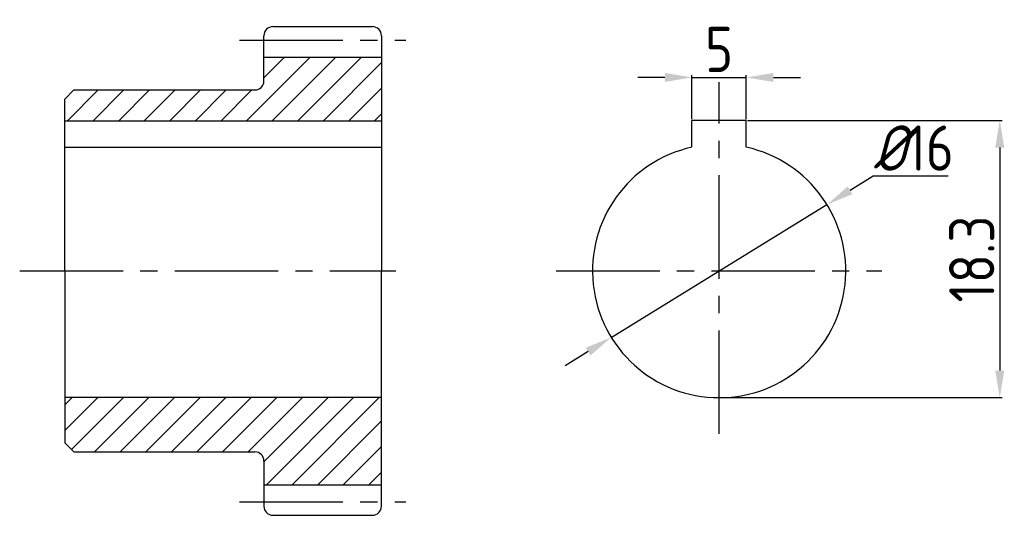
# Model space of a CAD drawing. Header units: millimetres. Extents: x -37 to 507, y 8316 to 8590.
import ezdxf

# ---------------------------------------------------------------- set-up
doc = ezdxf.new("R2010")
doc.units = ezdxf.units.MM
doc.linetypes.add('CENTER2', pattern=[28.575, 19.05, -3.175, 3.175, -3.175])
doc.layers.get('0').update_dxf_attribs({"color": 5})
doc.layers.add('中心线', color=7, linetype='CENTER2')
doc.layers.add('辅助线', color=7, linetype='Continuous')
doc.layers.add('轮廓线', color=7, linetype='Continuous', lineweight=30)
doc.styles.get("Standard").update_dxf_attribs({"font": 'gbenor.shx', "height": 25, "bigfont": '@extfont2.shx'})
doc.dimstyles.new('机械制图', dxfattribs={"dimtxt": 25, "dimasz": 15, "dimexe": 1.25, "dimexo": 0.625, "dimgap": 3, "dimtad": 1, "dimtoh": 1, "dimlfac": 0.1, "dimdsep": 46, "dimtxsty": 'Standard', "dimcen": 2.5, "dimadec": 0, "dimazin": 0, "dimtfac": 1, "dimtmove": 0, "dimatfit": 3, "dimfxl": 1, "dimarcsym": 0})

# ---------------------------------------------------------------- blocks, each defined once
blk = doc.blocks.new('*D11')
at = {"layer": 'Defpoints', "color": 0, "transparency": 16777216}
for p in [(408.92, 8487.49), (289.68, 8414.12)]:
    blk.add_point(p, dxfattribs=at)
at = {"layer": '辅助线', "color": 0, "lineweight": -2, "transparency": 16777216}
for p, q in [((434.47, 8503.21), (421.7, 8495.35)), ((476, 8503.21), (434.47, 8503.21)), ((289.68, 8414.12), (408.92, 8487.49)), ((276.91, 8406.26), (264.13, 8398.4))]:
    blk.add_line(p, q, dxfattribs=at)
at = {"layer": '辅助线', "color": 0, "transparency": 16777216}
for points in [[(420.39, 8497.48), (423.01, 8493.22), (408.92, 8487.49)], [(275.6, 8408.39), (278.22, 8404.13), (289.68, 8414.12)]]:
    blk.add_solid(points, dxfattribs=at)
at = {"layer": '辅助线', "color": 0, "transparency": 16777216, "insert": (456.74, 8518.71), "char_height": 25, "attachment_point": 5}
blk.add_mtext('{\\Fgbeitc|c0;%%C\\Fgbenor|c134;16}', dxfattribs=at)
blk = doc.blocks.new('*D12')
at = {"color": 0, "lineweight": -2, "transparency": 16777216}
for p, q in [((319.3, 8557.74), (304.3, 8557.74)), ((334.3, 8534.63), (334.3, 8558.99)), ((334.3, 8557.74), (364.3, 8557.74)), ((364.3, 8534.63), (364.3, 8558.99)), ((379.3, 8557.74), (394.3, 8557.74))]:
    blk.add_line(p, q, dxfattribs=at)
at = {"color": 0, "transparency": 16777216}
for points in [[(319.3, 8560.24), (319.3, 8555.24), (334.3, 8557.74)], [(379.3, 8560.24), (379.3, 8555.24), (364.3, 8557.74)]]:
    blk.add_solid(points, dxfattribs=at)
at = {"layer": 'Defpoints', "color": 0, "transparency": 16777216}
for p in [(364.3, 8557.74), (334.3, 8534.01), (364.3, 8534.01)]:
    blk.add_point(p, dxfattribs=at)
at = {"color": 0, "transparency": 16777216, "insert": (349.3, 8573.24), "char_height": 25, "attachment_point": 5}
blk.add_mtext('{\\Fgbenor,@extfont2|c134;5}', dxfattribs=at)
blk = doc.blocks.new('*D13')
at = {"color": 0, "lineweight": -2, "transparency": 16777216}
for p, q in [((364.93, 8534.01), (505.7, 8534.01)), ((504.45, 8519.01), (504.45, 8395.81)), ((349.93, 8380.81), (505.7, 8380.81))]:
    blk.add_line(p, q, dxfattribs=at)
at = {"color": 0, "transparency": 16777216}
for points in [[(501.95, 8519.01), (506.95, 8519.01), (504.45, 8534.01)], [(501.95, 8395.81), (506.95, 8395.81), (504.45, 8380.81)]]:
    blk.add_solid(points, dxfattribs=at)
at = {"layer": 'Defpoints', "color": 0, "transparency": 16777216}
for p in [(364.3, 8534.01), (349.3, 8380.81), (504.45, 8380.81)]:
    blk.add_point(p, dxfattribs=at)
at = {"color": 0, "transparency": 16777216, "insert": (488.95, 8457.41), "char_height": 25, "attachment_point": 5, "rotation": 90}
blk.add_mtext('{\\Fgbenor,@extfont2|c134;18.3}', dxfattribs=at)

msp = doc.modelspace()

# ---------------------------------------------------------------- hatches: boundary and pattern name
h = msp.add_hatch()
h.set_pattern_fill('_USER', scale=10, angle=45, style=0, pattern_type=0)
h.set_pattern_definition([(45, (-501.097, 7831.451), (-7.07107, 7.07107), [])])
h.paths.add_polyline_path([(162.677, 8533.807), (162.677, 8568.932), (97.677, 8568.932), (97.677, 8555.807, -0.4142136), (92.677, 8550.807), (-7.323, 8550.807), (-12.323, 8545.807), (-12.323, 8533.807)])
h.paths.add_polyline_path([(-12.323, 8380.807), (-12.323, 8355.807), (-7.323, 8350.807), (92.677, 8350.807, -0.4142136), (97.677, 8345.807), (97.677, 8332.682), (162.677, 8332.682), (162.677, 8380.807)])

# ---------------------------------------------------------------- linework, layer by layer
at = {"layer": '中心线', "ltscale": 3}
for p, q in [((84.234, 8578.307), (176.152, 8578.307)), ((349.302, 8360.807), (349.302, 8555.101)), ((-37.323, 8450.807), (170.612, 8450.807)), ((259.302, 8450.807), (439.302, 8450.807)), ((84.234, 8323.307), (176.152, 8323.307))]:
    msp.add_line(p, q, dxfattribs=at)
at = {"layer": '轮廓线'}
for p, q in [((102.677, 8585.807), (157.677, 8585.807)), ((97.677, 8555.807), (97.677, 8580.807)), ((162.677, 8580.807), (162.677, 8450.807)), ((97.677, 8568.932), (162.677, 8568.932)), ((-7.323, 8550.807), (-12.323, 8545.807)), ((-7.323, 8550.807), (92.677, 8550.807)), ((-12.323, 8450.807), (-12.323, 8545.807)), ((-12.323, 8533.807), (162.677, 8533.807)), ((364.302, 8534.007), (334.302, 8534.007)), ((334.302, 8519.181), (334.302, 8534.007)), ((364.302, 8519.181), (364.302, 8534.007)), ((-12.323, 8519.181), (162.677, 8519.181)), ((-12.323, 8450.807), (-12.323, 8355.807)), ((162.677, 8320.807), (162.677, 8450.807)), ((162.677, 8380.807), (-12.323, 8380.807)), ((-7.323, 8350.807), (-12.323, 8355.807)), ((-7.323, 8350.807), (92.677, 8350.807)), ((97.677, 8345.807), (97.677, 8320.807)), ((97.677, 8332.682), (162.677, 8332.682)), ((102.677, 8315.807), (157.677, 8315.807))]:
    msp.add_line(p, q, dxfattribs=at)
for centre, radius, start, end in [((102.677, 8580.807), 5, 90, 180), ((157.677, 8580.807), 5, 0, 90), ((92.677, 8555.807), 5, 270, 0), ((349.302, 8450.807), 70, 102.37363, 77.62637), ((92.677, 8345.807), 5, 0, 90), ((102.677, 8320.807), 5, 180, 270), ((157.677, 8320.807), 5, 270, 0)]:
    msp.add_arc(centre, radius, start, end, dxfattribs=at)

# ---------------------------------------------------------------- dimensions: what is measured, and where the dimension line sits
dim = msp.add_linear_dim(base=(364.302, 8557.737), p1=(334.302, 8534.007), p2=(364.302, 8534.007), text='{\\Fgbenor,@extfont2|c134;5}', dimstyle='机械制图')
dim.commit()
dim.dimension.update_dxf_attribs({"geometry": '*D12', "text_midpoint": (349.302, 8573.237)})
dim = msp.add_linear_dim(base=(504.447, 8380.807), p1=(364.302, 8534.007), p2=(349.302, 8380.807), angle=90, text='{\\Fgbenor,@extfont2|c134;18.3}', dimstyle='机械制图')
dim.commit()
dim.dimension.update_dxf_attribs({"geometry": '*D13', "text_midpoint": (488.947, 8457.407)})
at = {"layer": '辅助线'}
dim = msp.add_diameter_dim_2p(p1=(289.684, 8414.123), p2=(408.92, 8487.49), text='{\\Fgbeitc|c0;%%C\\Fgbenor|c134;16}', dimstyle='机械制图', dxfattribs=at)
dim.commit()
dim.dimension.update_dxf_attribs({"geometry": '*D11', "text_midpoint": (456.737, 8518.712)})

doc.saveas('drawing.dxf')
